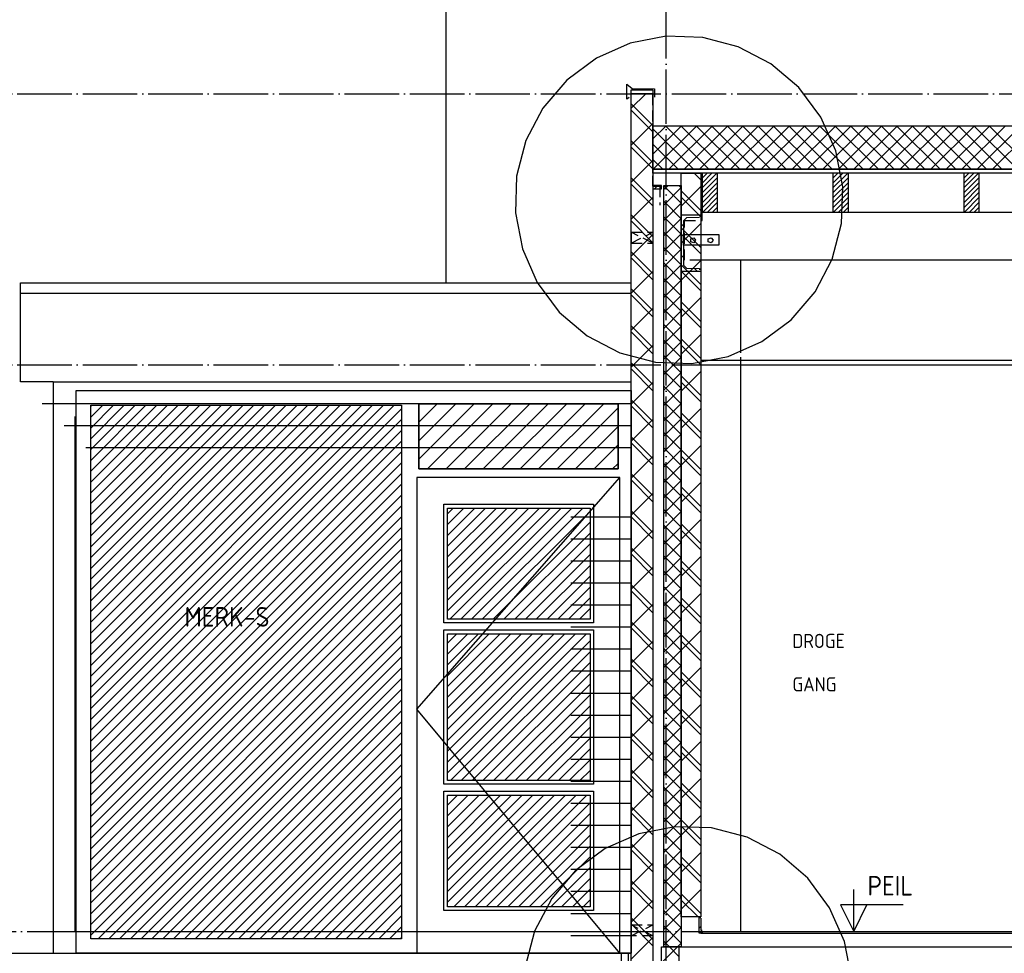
# Model space of a CAD drawing. Extents: x -37450 to 20409, y -12428 to 23550.
# Tile 17 of 55: x -32671 to -28157, y 10796 to 15079. Entities that reach past the tile are written whole.
import ezdxf

# ---------------------------------------------------------------- set-up
doc = ezdxf.new("R2010")
doc.units = 0
doc.header["$MEASUREMENT"] = 0
for name, pattern in [('DASHDOT', [300, 250, -25, 0, -25]), ('DASHED', [75, 50, -25]), ('DOT', [50, 0, -50])]:
    doc.linetypes.add(name, pattern=pattern)
for name, color, linetype in [('LAYER01', 7, 'CONTINUOUS'), ('LAYER05', 7, 'CONTINUOUS'), ('LAYER107', 2, 'DOT'), ('LAYER11', 3, 'CONTINUOUS'), ('LAYER21', 5, 'CONTINUOUS'), ('LAYER28', 1, 'CONTINUOUS'), ('LAYER30', 1, 'CONTINUOUS'), ('LAYER43', 4, 'CONTINUOUS'), ('LAYER49', 2, 'CONTINUOUS')]:
    doc.layers.add(name, color=color, linetype=linetype)
doc.styles.get("Standard").update_dxf_attribs({"font": 'isocp.shx'})

msp = doc.modelspace()

# ---------------------------------------------------------------- linework, layer by layer
at = {"layer": 'LAYER01', "color": 1, "linetype": 'DASHDOT'}
for p, q in [((-29707.81555, 8298.50005), (-29707.81555, 21985.49955)), ((-34182.81555, 14739.4989), (20409.1873, 14739.4989)), ((-34182.81555, 13496.49965), (-19072.2534, 13496.49965)), ((-33537.8174, 10896.49965), (20409.1873, 10896.49965))]:
    msp.add_line(p, q, dxfattribs=at)
at = {"layer": 'LAYER01', "color": 1, "linetype": 'Continuous'}
for p, q in [((-30717.81615, 19896.49965), (-30717.81615, 13872.50215)), ((-29886.94155, 14714.50045), (-29886.94155, 14782.4997)), ((-29886.94155, 14782.4997), (-29862.93945, 14763.4979)), ((-29862.93945, 14763.4979), (-29760.44005, 14761.499)), ((-29876.9409, 14722.50215), (-29886.94155, 14714.50045)), ((-29867.81615, 14757.5012), (-29767.81615, 14757.5012)), ((-29867.81615, 14739.4989), (-29867.81615, 14757.5012)), ((-29767.81615, 14739.4989), (-29867.81615, 14739.4989)), ((-29767.81615, 14757.5012), (-29767.81615, 14739.4989)), ((-29760.44005, 14761.499), (-29760.44005, 14723.5016)), ((-29767.81615, 14392.4988), (-29767.81615, 14592.5003)), ((-29767.81615, 14592.5003), (-19612.37795, 14592.5003)), ((-29767.81615, 14392.87565), (-19612.2528, 14392.87565)), ((-29767.81615, 14374.87335), (-29767.81615, 14392.87565)), ((-19612.37795, 14392.4988), (-29767.81615, 14392.4988)), ((-19612.2528, 14374.87335), (-29767.81615, 14374.87335)), ((-29471.25245, 14374.87335), (-29542.25465, 14374.87335)), ((-29542.25465, 14374.87335), (-29542.25465, 14196.50115)), ((-29471.25245, 14196.50115), (-29471.25245, 14374.87335)), ((-28871.25245, 14374.87335), (-28942.25465, 14374.87335)), ((-28942.25465, 14374.87335), (-28942.25465, 14196.50115)), ((-28871.25245, 14196.50115), (-28871.25245, 14374.87335)), ((-28271.25245, 14374.87335), (-28342.25465, 14374.87335)), ((-28342.25465, 14374.87335), (-28342.25465, 14196.50115)), ((-28271.25245, 14196.50115), (-28271.25245, 14374.87335)), ((-29542.25465, 14158.49915), (-29542.25465, 14196.50115)), ((-29542.25465, 14158.49915), (-29542.25465, 14196.50115)), ((-29542.25465, 14196.50115), (-19617.2531, 14196.50115)), ((-29542.25465, 14196.50115), (-29471.25245, 14196.50115)), ((-28942.25465, 14196.50115), (-28871.25245, 14196.50115)), ((-28342.25465, 14196.50115), (-28271.25245, 14196.50115)), ((-29547.81495, 14158.49915), (-29542.25465, 14158.49915)), ((-29547.81495, 14158.49915), (-29542.25465, 14158.49915)), ((-29627.81675, 14093.8736), (-29466.25365, 14093.8736)), ((-29627.81675, 14043.87665), (-29627.81675, 14093.8736)), ((-29466.25365, 14093.8736), (-29466.25365, 14043.87665)), ((-29466.25365, 14043.87665), (-29627.81675, 14043.87665)), ((-29593.96055, 14073.9273), (-29580.54505, 14078.28675)), ((-29593.96055, 14059.82515), (-29593.96055, 14073.9273)), ((-29580.54505, 14055.4657), (-29593.96055, 14059.82515)), ((-29580.54505, 14078.28675), (-29572.2534, 14066.8762)), ((-29572.2534, 14066.8762), (-29580.54505, 14055.4657)), ((-29513.9618, 14073.9273), (-29500.54625, 14078.28675)), ((-29513.9618, 14059.82515), (-29513.9618, 14073.9273)), ((-29500.54625, 14055.4657), (-29513.9618, 14059.82515)), ((-29500.54625, 14078.28675), (-29492.25465, 14066.8762)), ((-29492.25465, 14066.8762), (-29500.54625, 14055.4657)), ((-19586.25335, 13975.5005), (-29547.81495, 13975.5005)), ((-29364.8163, 13550.5005), (-29364.8163, 13973.8724)), ((-29547.81495, 13516.50085), (-28121.817, 13516.50085)), ((-29364.8163, 10896.49965), (-29364.8163, 13530.5008)), ((-29547.81495, 13496.49965), (-28121.817, 13496.49965)), ((-29547.81495, 10896.49965), (-28121.817, 10896.49965)), ((-29547.81495, 10888.5002), (-28121.817, 10888.5002)), ((-29728.25315, 10626.49995), (-29728.25315, 10826.5007)), ((-29728.25315, 10826.5007), (-29648.2544, 10826.5007)), ((-29648.2544, 10826.5007), (-29648.2544, 10626.49995))]:
    msp.add_line(p, q, dxfattribs=at)
at = {"layer": 'LAYER01', "color": 3, "linetype": 'DASHED'}
for p, q in [((-29769.81505, 14737.5), (-29769.81505, 14315.46935)), ((-29769.81505, 14315.46935), (-29735.37905, 14315.46935)), ((-29735.37905, 14315.46935), (-29735.37905, 14228.5324))]:
    msp.add_line(p, q, dxfattribs=at)
at = {"layer": 'LAYER01', "color": 5, "linetype": 'Continuous'}
for p, q in [((-29767.81615, 14461.42885), (-29636.74315, 14592.5003)), ((-29767.81615, 14532.1396), (-29707.45545, 14592.5003)), ((-29766.03395, 14392.4988), (-29566.03395, 14592.5003)), ((-29510.8612, 14392.4988), (-29710.8612, 14592.5003)), ((-29695.3247, 14392.4988), (-29495.32165, 14592.5003)), ((-29440.14895, 14392.4988), (-29640.152, 14592.5003)), ((-29624.61245, 14392.4988), (-29424.61245, 14592.5003)), ((-29369.4397, 14392.4988), (-29569.4397, 14592.5003)), ((-29553.9032, 14392.4988), (-29353.90015, 14592.5003)), ((-29298.7274, 14392.4988), (-29498.73045, 14592.5003)), ((-29483.1909, 14392.4988), (-29283.1909, 14592.5003)), ((-29228.0182, 14392.4988), (-29428.0182, 14592.5003)), ((-29412.4817, 14392.4988), (-29212.47865, 14592.5003)), ((-29157.3059, 14392.4988), (-29357.30895, 14592.5003)), ((-29341.7694, 14392.4988), (-29141.7694, 14592.5003)), ((-29086.5967, 14392.4988), (-29286.5967, 14592.5003)), ((-29271.0602, 14392.4988), (-29071.05715, 14592.5003)), ((-29015.8844, 14392.4988), (-29215.88745, 14592.5003)), ((-29200.3479, 14392.4988), (-29000.3479, 14592.5003)), ((-28945.17515, 14392.4988), (-29145.17515, 14592.5003)), ((-29129.63865, 14392.4988), (-28929.63865, 14592.5003)), ((-28874.4629, 14392.4988), (-29074.46595, 14592.5003)), ((-29058.92945, 14392.4988), (-28858.9264, 14592.5003)), ((-28803.75365, 14392.4988), (-29003.75365, 14592.5003)), ((-28988.21715, 14392.4988), (-28788.21715, 14592.5003)), ((-28733.0414, 14392.4988), (-28933.04445, 14592.5003)), ((-28917.50795, 14392.4988), (-28717.5049, 14592.5003)), ((-28662.33215, 14392.4988), (-28862.33215, 14592.5003)), ((-28846.79565, 14392.4988), (-28646.79565, 14592.5003)), ((-28591.61985, 14392.4988), (-28791.6229, 14592.5003)), ((-28776.08645, 14392.4988), (-28576.08335, 14592.5003)), ((-28520.91065, 14392.4988), (-28720.91065, 14592.5003)), ((-28705.37415, 14392.4988), (-28505.37415, 14592.5003)), ((-28450.2014, 14392.4988), (-28650.2014, 14592.5003)), ((-28634.6649, 14392.4988), (-28434.66185, 14592.5003)), ((-28379.48915, 14392.4988), (-28579.4922, 14592.5003)), ((-28563.95265, 14392.4988), (-28363.95265, 14592.5003)), ((-28308.7799, 14392.4988), (-28508.7799, 14592.5003)), ((-28493.2434, 14392.4988), (-28293.24035, 14592.5003)), ((-28238.06765, 14392.4988), (-28438.0707, 14592.5003)), ((-28422.53115, 14392.4988), (-28222.53115, 14592.5003)), ((-28167.3584, 14392.4988), (-28367.3584, 14592.5003)), ((-28351.8219, 14392.4988), (-28151.81885, 14592.5003)), ((-28096.6461, 14392.4988), (-28296.64915, 14592.5003)), ((-28281.1096, 14392.4988), (-28081.1096, 14592.5003)), ((-28025.9369, 14392.4988), (-28225.9369, 14592.5003)), ((-28210.4004, 14392.4988), (-28010.39735, 14592.5003)), ((-29581.57045, 14392.4988), (-29767.8131, 14578.743)), ((-29652.2827, 14392.4988), (-29767.8131, 14508.03225)), ((-29722.99195, 14392.4988), (-29767.8131, 14437.32145)), ((-29547.81495, 14344.5999), (-29578.0884, 14374.87335)), ((-29547.818, 14372.8897), (-29549.8047, 14374.87335)), ((-29519.62585, 14374.87335), (-29542.25465, 14352.24455)), ((-29497.0001, 14374.87335), (-29542.25465, 14329.6158)), ((-29474.37135, 14374.87335), (-29542.25465, 14306.987)), ((-28919.62585, 14374.87335), (-28942.25465, 14352.24455)), ((-28896.99705, 14374.87335), (-28942.25465, 14329.6158)), ((-28874.3683, 14374.87335), (-28942.25465, 14306.987)), ((-28319.62585, 14374.87335), (-28342.25465, 14352.24455)), ((-28296.99705, 14374.87335), (-28342.2516, 14329.62035)), ((-28274.37135, 14374.87335), (-28342.2516, 14306.9931)), ((-29637.8174, 14223.732), (-29547.818, 14313.7314)), ((-29471.25245, 14355.3665), (-29542.25465, 14284.3643)), ((-29471.25245, 14332.73925), (-29542.25465, 14261.73555)), ((-28871.25245, 14355.36195), (-28942.2516, 14284.3643)), ((-28871.25245, 14332.73315), (-28942.2516, 14261.73555)), ((-28271.25245, 14355.3665), (-28342.25465, 14284.3643)), ((-28271.25245, 14332.73925), (-28342.25465, 14261.73555)), ((-29547.81495, 14203.18145), (-29637.8174, 14293.18235)), ((-29471.25245, 14310.11045), (-29542.25465, 14239.10675)), ((-29471.25245, 14287.4817), (-29542.25465, 14216.48255)), ((-28871.25245, 14287.4817), (-28942.25465, 14216.48255)), ((-28871.25245, 14310.11045), (-28942.2516, 14239.10675)), ((-28271.25245, 14310.11045), (-28342.2516, 14239.11135)), ((-28271.2555, 14287.4817), (-28342.2516, 14216.48255)), ((-29547.818, 14174.89775), (-29637.81435, 14264.89715)), ((-29471.25245, 14264.8529), (-29539.6057, 14196.50115)), ((-29471.25245, 14242.2287), (-29516.97695, 14196.50115)), ((-28871.25245, 14264.8529), (-28939.6057, 14196.50115)), ((-28871.25245, 14242.2287), (-28916.97695, 14196.50115)), ((-28271.2555, 14264.8529), (-28339.6057, 14196.50115)), ((-28271.2555, 14242.2287), (-28316.98, 14196.50115)), ((-29471.2555, 14219.5999), (-29494.3512, 14196.50115)), ((-29471.2555, 14196.97265), (-29471.7224, 14196.50115)), ((-28871.25245, 14219.5999), (-28894.34815, 14196.50115)), ((-28871.25245, 14196.97265), (-28871.7224, 14196.50115)), ((-28271.2555, 14219.5999), (-28294.3512, 14196.50115)), ((-28271.2555, 14196.97265), (-28271.7224, 14196.50115)), ((-29637.8174, 14054.02525), (-29547.81495, 14144.03075)), ((-29547.818, 14033.47475), (-29637.81435, 14123.4741)), ((-29547.81495, 14005.19105), (-29637.81435, 14095.19045)), ((-29637.8174, 13884.31855), (-29547.818, 13974.3225)), ((-29547.81495, 13863.768), (-29637.8174, 13953.7674)), ((-29547.818, 13835.4843), (-29637.81435, 13925.4837)), ((-32667.81615, 13418.49975), (-32667.81615, 13872.50215)), ((-32667.81615, 13872.50215), (-29867.81615, 13872.50215)), ((-29867.81615, 13822.4991), (-32667.81615, 13822.4991)), ((-29637.8174, 13714.6164), (-29547.81495, 13804.6158)), ((-29547.818, 13694.06585), (-29637.81435, 13784.06065)), ((-29547.81495, 13665.78215), (-29637.81435, 13755.777)), ((-29637.8174, 13544.90965), (-29547.818, 13634.90905)), ((-29547.81495, 13524.35915), (-29637.8174, 13614.3585)), ((-29547.818, 13496.07545), (-29637.81435, 13586.07485)), ((-29637.8174, 13375.20295), (-29547.81495, 13465.2069)), ((-32517.81615, 13418.49975), (-32667.81615, 13418.49975)), ((-32517.81615, 13418.49975), (-32517.81615, 10796.49885)), ((-32517.81615, 13418.49975), (-29867.81615, 13418.49975)), ((-29547.818, 13354.6524), (-29637.81435, 13444.6518)), ((-29547.81495, 13326.3672), (-29637.81435, 13416.3681)), ((-29637.8174, 13205.4962), (-29547.818, 13295.5002)), ((-29547.81495, 13184.9457), (-29637.8174, 13274.94505)), ((-32417.81615, 13259.50165), (-32417.81615, 10896.49965)), ((-29547.818, 13156.66045), (-29637.81435, 13246.65985)), ((-29637.8174, 13035.79405), (-29547.81495, 13125.79345)), ((-29547.818, 13015.24355), (-29637.81435, 13105.2429)), ((-29547.81495, 12986.9583), (-29637.81435, 13076.9531)), ((-29547.81495, 12845.5368), (-29637.8174, 12935.5362)), ((-29637.81435, 12866.08735), (-29547.81495, 12956.0913)), ((-29547.818, 12817.2516), (-29637.81435, 12907.251)), ((-29637.8174, 12696.37985), (-29547.81495, 12786.3846)), ((-29547.818, 12675.8293), (-29637.81435, 12765.82945)), ((-29547.81495, 12647.54485), (-29637.81435, 12737.54425)), ((-29547.81495, 12506.1226), (-29637.8174, 12596.122)), ((-29637.81435, 12526.6777), (-29547.81495, 12616.6771)), ((-29547.81495, 12477.83815), (-29637.81435, 12567.8375)), ((-29637.8174, 12356.971), (-29547.81495, 12446.97035)), ((-29547.81495, 12336.41585), (-29637.81435, 12426.41985)), ((-29547.81495, 12308.136), (-29637.8174, 12398.1354)), ((-29547.81495, 12166.7137), (-29637.8174, 12256.7131)), ((-29637.81435, 12187.2635), (-29547.81495, 12277.2682)), ((-29547.81495, 12138.42925), (-29637.81435, 12228.42865)), ((-29637.8174, 12017.55675), (-29547.81495, 12107.5615)), ((-29547.81495, 11968.72175), (-29637.8174, 12058.7219)), ((-29547.81495, 11997.00625), (-29637.81435, 12087.0064)), ((-29637.81435, 11847.8546), (-29547.81495, 11937.85475)), ((-29547.81495, 11827.2995), (-29637.8174, 11917.30425)), ((-29547.81495, 11799.01505), (-29637.81435, 11889.01445)), ((-29637.8174, 11678.1479), (-29547.81495, 11768.1473)), ((-29547.81495, 11657.59275), (-29637.81435, 11747.5975)), ((-29547.81495, 11629.3129), (-29637.8174, 11719.31305)), ((-29547.81495, 11487.8906), (-29637.8174, 11577.89)), ((-29637.81435, 11508.44115), (-29547.81495, 11598.4459)), ((-29547.81495, 11459.60615), (-29637.81435, 11549.60555)), ((-29637.8174, 11338.739), (-29547.81495, 11428.7384)), ((-29547.81495, 11289.89945), (-29637.8174, 11379.89885)), ((-29547.81495, 11318.1839), (-29637.81435, 11408.1833)), ((-29637.81435, 11169.0323), (-29547.81495, 11259.0317)), ((-29547.81495, 11148.4764), (-29637.8174, 11238.48115)), ((-29547.81495, 11120.19195), (-29637.81435, 11210.1967)), ((-29637.8174, 10999.3248), (-29547.81495, 11089.32495)), ((-29547.81495, 10978.7697), (-29637.81435, 11068.7744)), ((-28847.2534, 10896.49965), (-28847.2534, 11088.9984)), ((-29560.8246, 10963.49945), (-29637.8174, 11040.48995)), ((-28621.0022, 11018.9995), (-28907.25405, 11018.9995)), ((-28907.25405, 11018.9995), (-28847.2534, 10896.49965)), ((-28847.2534, 10896.49965), (-28787.2528, 11018.9995)), ((-32517.81615, 10896.49965), (-29867.81615, 10896.49965)), ((-29728.25625, 10824.0341), (-29725.78735, 10826.5007)), ((-29728.25315, 10753.3249), (-29655.0781, 10826.5007)), ((-29648.2544, 10782.2258), (-29692.52625, 10826.4984))]:
    msp.add_line(p, q, dxfattribs=at)
at = {"layer": 'LAYER01', "color": 3, "linetype": 'Continuous'}
for p, q in [((-29637.81435, 10963.49945), (-29637.81435, 14374.87335)), ((-29637.81435, 14374.87335), (-29547.81495, 14374.87335)), ((-29547.81495, 14374.87335), (-29547.81495, 10963.49945)), ((-29547.81495, 10963.49945), (-29637.81435, 10963.49945)), ((-29647.81495, 10626.49995), (-29647.81495, 10826.5007)), ((-29647.81495, 10826.5007), (-29419.81505, 10826.5007)), ((-29419.81505, 10826.5007), (-19697.81495, 10826.5007))]:
    msp.add_line(p, q, dxfattribs=at)
at = {"layer": 'LAYER01', "color": 2, "linetype": 'DASHED'}
for p, q in [((-29622.81495, 13975.5005), (-29622.81495, 14158.49915)), ((-29622.81495, 14158.49915), (-29547.81495, 14158.49915)), ((-29547.81495, 13975.5005), (-29622.81495, 13975.5005))]:
    msp.add_line(p, q, dxfattribs=at)
at = {"layer": 'LAYER01', "color": 1, "linetype": 'DASHED'}
for p, q in [((-29867.81615, 14104.2511), (-29767.81615, 14104.2511)), ((-29767.81615, 14054.24805), (-29867.81615, 14104.2511)), ((-29867.81615, 14104.2511), (-29867.81615, 14054.24805)), ((-29867.81615, 14054.24805), (-29767.81615, 14104.2511)), ((-29767.81615, 14104.2511), (-29767.81615, 14054.24805)), ((-29867.81615, 14054.24805), (-29767.81615, 14054.24805)), ((-29867.81615, 10876.5007), (-29867.81615, 10926.5007)), ((-29867.81615, 10926.5007), (-29767.81615, 10926.5007)), ((-29767.81615, 10876.5007), (-29867.81615, 10926.5007)), ((-29867.81615, 10926.5007), (-29867.81615, 10876.5007)), ((-29867.81615, 10876.5007), (-29767.81615, 10926.5007)), ((-29767.81615, 10926.5007), (-29767.81615, 10876.5007)), ((-29767.81615, 10876.5007), (-29867.81615, 10876.5007))]:
    msp.add_line(p, q, dxfattribs=at)
at = {"layer": 'LAYER01', "color": 6, "linetype": 'Continuous'}
for p, q in [((-29867.81615, 13317.43165), (-32567.90465, 13317.43165)), ((-29867.81615, 13216.3666), (-32467.99315, 13216.3666)), ((-29867.81615, 13115.30305), (-32368.08165, 13115.30305)), ((-29867.81615, 12797.4289), (-30144.9402, 12797.4289)), ((-29867.81615, 12696.3646), (-30144.9402, 12696.3646)), ((-29867.81615, 12595.30105), (-30144.9402, 12595.30105)), ((-29867.81615, 12494.2314), (-30144.9402, 12494.2314)), ((-29867.81615, 12393.1679), (-30144.9402, 12393.1679)), ((-29867.81615, 12292.09825), (-30144.9402, 12292.09825)), ((-29867.81615, 12191.0347), (-30144.9402, 12191.0347)), ((-29867.81615, 12089.96505), (-30144.9402, 12089.96505)), ((-29867.81615, 11988.9015), (-30144.9402, 11988.9015)), ((-29867.81615, 11887.8319), (-30144.9402, 11887.8319)), ((-29867.81615, 11786.76835), (-30144.9402, 11786.76835)), ((-29867.81615, 11685.70405), (-30144.9402, 11685.70405)), ((-29867.81615, 11584.63515), (-30144.9402, 11584.63515)), ((-29867.81615, 11483.57085), (-30144.9402, 11483.57085)), ((-29867.81615, 11382.502), (-30144.9402, 11382.502)), ((-29867.81615, 11281.4377), (-30144.9402, 11281.4377)), ((-29867.81615, 11180.3688), (-30144.9402, 11180.3688)), ((-29867.81615, 11079.3045), (-30144.9402, 11079.3045)), ((-29867.81615, 10978.2402), (-30144.9402, 10978.2402)), ((-29867.81615, 10877.17135), (-30144.9402, 10877.17135))]:
    msp.add_line(p, q, dxfattribs=at)
at = {"layer": 'LAYER05', "color": 1, "linetype": 'Continuous'}
for p, q in [((-29706.9519, 15003.10975), (-29872.6593, 14971.09375)), ((-29539.447, 14997.583), (-29706.9519, 15003.10975)), ((-29376.2146, 14954.71495), (-29539.447, 14997.583)), ((-29872.6593, 14971.09375), (-30027.07215, 14902.97545)), ((-29226.6266, 14876.5625), (-29376.2146, 14954.71495)), ((-30027.07215, 14902.97545), (-30162.4298, 14802.1744)), ((-29098.2086, 14767.05625), (-29226.6266, 14876.5625)), ((-30162.4298, 14802.1744), (-30271.9391, 14673.7503)), ((-28997.406, 14631.69555), (-29098.2086, 14767.05625)), ((-30271.9391, 14673.7503), (-30350.0885, 14524.1684)), ((-28929.28465, 14477.2827), (-28997.406, 14631.69555)), ((-30350.0885, 14524.1684), (-30392.9596, 14360.93445)), ((-28897.3175, 14312.1582), (-28929.28465, 14477.2827)), ((-30392.9596, 14360.93445), (-30398.48635, 14193.42955)), ((-28902.79845, 14144.0689), (-28897.27175, 14311.5753)), ((-28897.3175, 14312.1582), (-28897.3175, 14312.1582)), ((-30398.48635, 14193.42955), (-30366.47035, 14027.72065)), ((-28945.6665, 13980.83495), (-28902.79845, 14144.0689)), ((-30366.47035, 14027.72065), (-30298.35205, 13873.3078)), ((-29023.81895, 13831.25305), (-28945.6665, 13980.83495)), ((-30298.35205, 13873.3078), (-30197.54945, 13737.9471)), ((-29133.3252, 13702.829), (-29023.81895, 13831.25305)), ((-30197.54945, 13737.9471), (-30069.1284, 13628.4424)), ((-29268.6859, 13602.0279), (-29133.3252, 13702.829)), ((-30069.1284, 13628.4424), (-29919.54345, 13550.2884)), ((-29423.09875, 13533.9096), (-29268.6859, 13602.0279)), ((-29919.54345, 13550.2884), (-29756.308, 13507.4219)), ((-29756.308, 13507.4219), (-29588.8031, 13501.8936)), ((-29588.8031, 13501.8936), (-29423.09875, 13533.9096)), ((-29666.9525, 11377.108), (-29832.6599, 11345.09275)), ((-29499.44765, 11371.5805), (-29666.9525, 11377.108)), ((-29832.6599, 11345.09275), (-29987.07275, 11276.9745)), ((-29336.21215, 11328.714), (-29499.44765, 11371.5805)), ((-29186.6272, 11250.56), (-29336.21215, 11328.714)), ((-29987.07275, 11276.9745), (-30122.4304, 11176.17265)), ((-29058.2062, 11141.05455), (-29186.6272, 11250.56)), ((-30122.4304, 11176.17265), (-30231.9397, 11047.74935)), ((-28957.4066, 11005.6938), (-29058.2062, 11141.05455)), ((-30231.9397, 11047.74935), (-30310.0891, 10898.16435)), ((-28889.2853, 10851.28175), (-28957.4066, 11005.6938)), ((-30310.0891, 10898.16435), (-30352.9602, 10734.92965)), ((-28857.31505, 10686.15725), (-28889.2853, 10851.28175))]:
    msp.add_line(p, q, dxfattribs=at)
at = {"layer": 'LAYER11', "color": 1, "linetype": 'Continuous'}
msp.add_line((-33158.31605, 10796.43705), (-29867.81615, 10796.49885), dxfattribs=at)
at = {"layer": 'LAYER11', "color": 5, "linetype": 'Continuous'}
for p, q in [((-29912.27415, 10596.50115), (-29912.27415, 10796.49885)), ((-29912.27415, 10696.49885), (-29912.27415, 10796.49885)), ((-29879.77295, 10696.49885), (-29879.77295, 10796.49885))]:
    msp.add_line(p, q, dxfattribs=at)
at = {"layer": 'LAYER21', "color": 5, "linetype": 'Continuous'}
for p, q in [((-29867.81615, 14672.5525), (-29800.86975, 14739.4989)), ((-29767.81615, 14734.30785), (-29773.0072, 14739.4989)), ((-29767.81615, 14592.88485), (-29867.81615, 14692.88635)), ((-29767.8131, 14564.60115), (-29867.81615, 14664.60115)), ((-29867.81615, 14502.85185), (-29767.81615, 14602.85185)), ((-29767.81615, 14423.1781), (-29867.81615, 14523.1781)), ((-29767.81615, 14394.8944), (-29867.81615, 14494.8944)), ((-29867.81615, 14333.1436), (-29767.81615, 14433.14515)), ((-29767.81615, 14253.47135), (-29867.81615, 14353.4775)), ((-29767.8131, 14225.1877), (-29867.81615, 14325.1877)), ((-29717.81615, 14299.2981), (-29698.645, 14318.4677)), ((-29637.81435, 14236.61345), (-29717.8131, 14316.61225)), ((-29637.81435, 14307.3242), (-29648.9624, 14318.4677)), ((-29717.81615, 14228.58735), (-29637.81435, 14308.5861)), ((-29867.81615, 14163.4369), (-29767.81615, 14263.4369)), ((-29717.81615, 14157.87505), (-29637.81435, 14237.87535)), ((-29637.81435, 14165.9012), (-29717.8131, 14245.9015)), ((-29767.81615, 14083.76925), (-29867.81615, 14183.76925)), ((-29767.81615, 14055.48555), (-29867.81615, 14155.48555)), ((-29717.81615, 14087.1643), (-29637.81435, 14167.1631)), ((-29637.81435, 14095.19045), (-29717.8131, 14175.1892)), ((-29867.81615, 13993.73015), (-29767.81615, 14093.73015)), ((-29637.81435, 14024.4797), (-29717.81615, 14104.47845)), ((-29717.81615, 14016.45355), (-29637.81435, 14096.45235)), ((-29767.81615, 13914.0625), (-29867.81615, 14014.0625)), ((-29637.8174, 13953.7674), (-29717.81615, 14033.7677)), ((-29717.81615, 13945.74125), (-29637.81435, 14025.74615)), ((-29767.8131, 13885.7788), (-29867.81615, 13985.7788)), ((-29637.8174, 13883.05665), (-29717.81615, 13963.0554)), ((-29717.81615, 13875.0305), (-29637.81435, 13955.0354)), ((-29867.81615, 13824.028), (-29767.81615, 13924.028)), ((-29637.8174, 13812.35045), (-29717.81615, 13892.34925)), ((-29717.81615, 13804.31975), (-29637.81435, 13884.3231)), ((-29767.81615, 13744.35575), (-29867.81615, 13844.36035)), ((-29767.81615, 13716.07055), (-29867.81615, 13816.0721)), ((-29637.8174, 13741.6397), (-29717.81615, 13821.6385)), ((-29717.8131, 13733.6136), (-29637.81435, 13813.61235)), ((-29867.81615, 13654.3213), (-29767.81615, 13754.3213)), ((-29637.8174, 13670.92745), (-29717.81615, 13750.92775)), ((-29717.8131, 13662.9013), (-29637.81435, 13742.9016)), ((-29637.8174, 13600.21665), (-29717.81615, 13680.21545)), ((-29767.81615, 13574.64905), (-29867.81615, 13674.65365)), ((-29767.8131, 13546.36385), (-29867.81615, 13646.36995)), ((-29717.8131, 13592.19055), (-29637.81435, 13672.18935)), ((-29637.81435, 13529.5059), (-29717.81615, 13609.5047)), ((-29717.8131, 13521.4798), (-29637.81435, 13601.4786)), ((-29867.81615, 13484.61455), (-29767.81615, 13584.61455)), ((-29767.81615, 13404.9469), (-29867.81615, 13504.9469)), ((-29637.81435, 13458.79365), (-29717.81615, 13538.79395)), ((-29717.8131, 13450.7675), (-29637.81435, 13530.7678)), ((-29767.81615, 13376.6617), (-29867.81615, 13476.6632)), ((-29637.81435, 13388.0829), (-29717.81615, 13468.08165)), ((-29717.81615, 13380.05675), (-29637.81435, 13460.05555)), ((-29867.81615, 13314.90785), (-29767.81615, 13414.90785)), ((-29717.81615, 13309.346), (-29637.81435, 13389.34935)), ((-29637.81435, 13317.37215), (-29717.8131, 13397.3709)), ((-29767.81615, 13235.24015), (-29867.81615, 13335.24015)), ((-29717.81615, 13238.63985), (-29637.81435, 13318.6386)), ((-29637.81435, 13246.65985), (-29717.8131, 13326.66015)), ((-29767.8131, 13206.95495), (-29867.81615, 13306.95495)), ((-29867.81615, 13145.2057), (-29767.81615, 13245.2057)), ((-29717.81615, 13167.92755), (-29637.81435, 13247.92785)), ((-29637.81435, 13175.9491), (-29717.8131, 13255.9479)), ((-29637.81435, 13105.2429), (-29717.8131, 13185.2371)), ((-29767.81615, 13065.53345), (-29867.81615, 13165.538)), ((-29717.81615, 13097.2168), (-29637.81435, 13177.2156)), ((-29767.81615, 13037.24825), (-29867.81615, 13137.24825)), ((-29717.81615, 13026.50605), (-29637.81435, 13106.5048)), ((-29637.81435, 13034.53215), (-29717.8131, 13114.53095)), ((-29867.81615, 12975.49895), (-29767.81615, 13075.49895)), ((-29637.81435, 12963.8199), (-29717.81615, 13043.8202)), ((-29717.81615, 12955.79375), (-29637.81435, 13035.79405)), ((-29767.81615, 12895.8313), (-29867.81615, 12995.8313)), ((-29767.8131, 12867.5415), (-29867.81615, 12967.5461)), ((-29637.81435, 12893.10915), (-29717.81615, 12973.1079)), ((-29717.81615, 12885.083), (-29637.81435, 12965.0818)), ((-29867.81615, 12805.79225), (-29767.81615, 12905.79225)), ((-29637.81435, 12822.3984), (-29717.81615, 12902.39715)), ((-29717.81615, 12814.37225), (-29637.81435, 12894.37105)), ((-29767.81615, 12726.1238), (-29867.81615, 12826.12455)), ((-29637.81435, 12751.68685), (-29717.81615, 12831.6864)), ((-29717.81615, 12743.66075), (-29637.81435, 12823.66485)), ((-29767.81615, 12697.83935), (-29867.81615, 12797.83935)), ((-29867.81615, 12636.0893), (-29767.8131, 12736.0901)), ((-29637.81435, 12680.97535), (-29717.81615, 12760.9749)), ((-29717.81615, 12672.9492), (-29637.81435, 12752.95335)), ((-29637.81435, 12610.2646), (-29717.81615, 12690.26335)), ((-29767.8131, 12556.4171), (-29867.81615, 12656.4171)), ((-29717.81615, 12602.23845), (-29637.81435, 12682.2426)), ((-29767.81615, 12528.13265), (-29867.81615, 12628.13265)), ((-29637.81435, 12539.55305), (-29717.81615, 12619.5572)), ((-29717.81615, 12531.5323), (-29637.81435, 12611.53105)), ((-29867.81615, 12466.3826), (-29767.81615, 12566.3826)), ((-29637.81435, 12468.8423), (-29717.81615, 12548.84645)), ((-29717.81615, 12460.82075), (-29637.81435, 12540.8203)), ((-29767.81615, 12386.71495), (-29867.81615, 12486.71495)), ((-29637.8174, 12398.1354), (-29717.81615, 12478.1349)), ((-29717.81615, 12390.10925), (-29637.81435, 12470.1088)), ((-29767.81615, 12358.4259), (-29867.81615, 12458.4305)), ((-29867.81615, 12296.67585), (-29767.8131, 12396.67585)), ((-29637.8174, 12327.4246), (-29717.81615, 12407.4234)), ((-29717.81615, 12319.3985), (-29637.81435, 12399.3973)), ((-29637.8174, 12256.7131), (-29717.81615, 12336.71265)), ((-29717.81615, 12248.687), (-29637.81435, 12328.6865)), ((-29767.8131, 12217.0082), (-29867.81615, 12317.0082)), ((-29767.81615, 12188.72375), (-29867.81615, 12288.72375)), ((-29637.8174, 12186.00235), (-29717.81615, 12266.00115)), ((-29717.81615, 12177.97545), (-29637.81435, 12257.975)), ((-29867.81615, 12126.9684), (-29767.81615, 12226.96915)), ((-29637.8174, 12115.29085), (-29717.81615, 12195.2896)), ((-29767.81615, 12047.3007), (-29867.81615, 12147.3015)), ((-29717.8131, 12107.2647), (-29637.81435, 12187.2635)), ((-29767.81615, 12019.01625), (-29867.81615, 12119.01705)), ((-29637.8174, 12044.5793), (-29717.81615, 12124.57885)), ((-29717.8131, 12036.55855), (-29637.81435, 12116.55275)), ((-29867.81615, 11957.267), (-29767.8131, 12057.267)), ((-29637.81435, 11973.86855), (-29717.81615, 12053.86735)), ((-29717.8131, 11965.847), (-29637.81435, 12045.84655)), ((-29767.8131, 11877.594), (-29867.81615, 11977.594)), ((-29637.81435, 11903.1616), (-29717.81615, 11983.1566)), ((-29717.8131, 11895.1355), (-29637.81435, 11975.13505)), ((-29767.81615, 11849.30955), (-29867.81615, 11949.30955)), ((-29867.81615, 11787.5595), (-29767.81615, 11887.56025)), ((-29637.81435, 11832.45085), (-29717.81615, 11912.44965)), ((-29717.81615, 11824.42475), (-29637.81435, 11904.4235)), ((-29637.81435, 11761.73935), (-29717.81615, 11841.7389)), ((-29717.81615, 11753.71325), (-29637.81435, 11833.71275)), ((-29767.81615, 11707.89185), (-29867.81615, 11807.8926)), ((-29767.81615, 11679.6028), (-29867.81615, 11779.60815)), ((-29637.81435, 11691.0286), (-29717.81615, 11771.02735)), ((-29717.81615, 11683.00245), (-29637.81435, 11763.00125)), ((-29867.81615, 11617.8528), (-29767.81615, 11717.8528)), ((-29637.81435, 11620.3171), (-29717.81615, 11700.3166)), ((-29717.81615, 11612.29095), (-29637.81435, 11692.2905)), ((-29767.8131, 11538.1851), (-29867.81615, 11638.1851)), ((-29767.81615, 11509.90065), (-29867.81615, 11609.90065)), ((-29637.81435, 11549.60555), (-29717.81615, 11629.6051)), ((-29717.81615, 11541.57945), (-29637.8174, 11621.579)), ((-29637.81435, 11478.8948), (-29717.81615, 11558.8936)), ((-29867.81615, 11448.14605), (-29767.81615, 11548.14605)), ((-29717.81615, 11470.8687), (-29637.8174, 11550.86745)), ((-29767.81615, 11368.4784), (-29867.81615, 11468.4784)), ((-29637.81435, 11408.1833), (-29717.81615, 11488.18285)), ((-29717.81615, 11400.15715), (-29637.8174, 11480.1567)), ((-29767.81615, 11340.19395), (-29867.81615, 11440.19395)), ((-29867.81615, 11278.4439), (-29767.81615, 11378.4439)), ((-29637.81435, 11337.47255), (-29717.81615, 11417.47665)), ((-29717.81615, 11329.44565), (-29637.8174, 11409.4452)), ((-29637.81435, 11266.761), (-29717.81615, 11346.76515)), ((-29717.81615, 11258.73945), (-29637.8174, 11338.739)), ((-29767.8131, 11198.7709), (-29867.81615, 11298.77165)), ((-29767.81615, 11170.48645), (-29867.81615, 11270.4918)), ((-29637.81435, 11196.0495), (-29717.81615, 11276.0536)), ((-29717.81615, 11188.0287), (-29637.8174, 11268.0275)), ((-29867.81615, 11108.7372), (-29767.81615, 11208.7372)), ((-29637.81435, 11125.3433), (-29717.81615, 11205.34285)), ((-29717.81615, 11117.3172), (-29637.8174, 11197.31675)), ((-29767.81615, 11029.0695), (-29867.81615, 11129.0695)), ((-29637.81435, 11054.63255), (-29717.81615, 11134.63135)), ((-29717.81615, 11046.6057), (-29637.8174, 11126.6052)), ((-29767.8131, 11000.78505), (-29867.81615, 11100.78505)), ((-29637.81435, 10983.92105), (-29717.81615, 11063.91985)), ((-29867.81615, 10939.03275), (-29767.81615, 11039.03045)), ((-29717.81615, 10975.89495), (-29637.8174, 11055.8937)), ((-29637.81435, 10913.20955), (-29717.81615, 10993.2091)), ((-29717.81615, 10905.1834), (-29637.8174, 10985.18295)), ((-29767.8131, 10859.35975), (-29867.81615, 10959.3628)), ((-29767.81615, 10831.0776), (-29867.81615, 10931.07835)), ((-29637.81435, 10842.4988), (-29717.81615, 10922.49755)), ((-29717.81615, 10834.47265), (-29637.8174, 10914.47145)), ((-29867.81615, 10769.32525), (-29767.81615, 10869.326)), ((-29692.52625, 10826.4984), (-29717.81615, 10851.7891)), ((-29655.0781, 10826.5007), (-29637.8174, 10843.7607))]:
    msp.add_line(p, q, dxfattribs=at)
at = {"layer": 'LAYER21', "color": 3, "linetype": 'Continuous'}
for p, q in [((-29867.81615, 10626.49995), (-29867.81615, 14739.4989)), ((-29867.81615, 14739.4989), (-29767.81615, 14739.4989)), ((-29767.81615, 14739.4989), (-29767.81615, 10626.49995))]:
    msp.add_line(p, q, dxfattribs=at)
at = {"layer": 'LAYER21', "color": 1, "linetype": 'Continuous'}
for p, q in [((-29717.81615, 10826.5007), (-29717.81615, 14318.4677)), ((-29717.81615, 14318.4677), (-29637.81435, 14318.4677)), ((-29637.81435, 14318.4677), (-29637.81435, 10826.5007)), ((-29637.81435, 10826.5007), (-29717.81615, 10826.5007))]:
    msp.add_line(p, q, dxfattribs=at)
at = {"layer": 'LAYER28', "color": 3, "linetype": 'Continuous'}
for p, q in [((-29637.81435, 13924.469), (-29637.81435, 14184.4681)), ((-29637.81435, 14184.4681), (-29547.81495, 14184.4681)), ((-29547.81495, 14177.9709), (-29554.81565, 14177.9709)), ((-29547.81495, 14184.4681), (-29547.81495, 14177.9709)), ((-29614.0045, 14170.0638), (-29627.81675, 14156.0837)), ((-29627.81675, 14156.06385), (-29627.81675, 13952.8778)), ((-29554.69055, 14170.96865), (-29614.0045, 14170.0638)), ((-29627.81675, 13952.8778), (-29614.03505, 13938.87785)), ((-29547.81495, 13924.469), (-29637.81435, 13924.469)), ((-29614.0045, 13938.8733), (-29554.69055, 13937.96845)), ((-29554.69055, 13937.96845), (-29554.81565, 13930.97075)), ((-29547.81495, 13930.97075), (-29547.81495, 13924.469))]:
    msp.add_line(p, q, dxfattribs=at)
at = {"layer": 'LAYER28', "color": 1, "linetype": 'Continuous'}
for p, q in [((-29627.81675, 14131.71845), (-29637.81435, 14141.71905)), ((-29627.81675, 13988.7863), (-29637.81435, 13998.78695)), ((-29563.49485, 13924.469), (-29577.3407, 13938.3148))]:
    msp.add_line(p, q, dxfattribs=at)
at = {"layer": 'LAYER30', "color": 1, "linetype": 'Continuous'}
for p, q in [((-32412.8174, 10796.49885), (-32412.8174, 13377.49785)), ((-32412.8174, 13377.49785), (-29867.81615, 13377.49785)), ((-29867.81615, 13377.49785), (-29867.81615, 10796.49885)), ((-32345.81605, 10863.49945), (-32345.81605, 13310.49805)), ((-32345.81605, 13310.49805), (-30920.81605, 13310.49805)), ((-30920.81605, 13310.49805), (-30920.81605, 10863.49945)), ((-30841.8152, 13018.49975), (-30841.8152, 13317.5003)), ((-30841.8152, 13317.5003), (-29927.81675, 13317.5003)), ((-29927.81675, 13317.5003), (-30841.8152, 13317.5003)), ((-30841.8152, 13317.5003), (-30841.8152, 13018.49975)), ((-29927.81675, 13317.5003), (-29927.81675, 13018.49975)), ((-29927.81675, 13018.49975), (-29927.81675, 13317.5003)), ((-29927.81675, 13018.49975), (-30841.8152, 13018.49975)), ((-30841.8152, 13018.49975), (-29927.81675, 13018.49975)), ((-29919.81505, 12978.5019), (-30849.8169, 12978.5019)), ((-30849.8169, 12978.5019), (-30849.8169, 10796.49885)), ((-29919.81505, 10796.49885), (-29919.81505, 12978.5019)), ((-30726.8158, 12640.49835), (-30726.8158, 12856.50175)), ((-30726.8158, 12856.50175), (-30040.567, 12856.50175)), ((-30709.81445, 12328.4981), (-30709.81445, 12838.49945)), ((-30709.81445, 12838.49945), (-30055.5664, 12838.49945)), ((-30709.81445, 12328.4981), (-30709.81445, 12838.49945)), ((-30709.81445, 12838.49945), (-30055.5664, 12838.49945)), ((-30055.5664, 12838.49945), (-30055.5664, 12328.4981)), ((-30055.5664, 12838.49945), (-30055.5664, 12328.4981)), ((-30040.567, 12856.50175), (-30040.567, 12312.5)), ((-30726.8158, 12312.5), (-30726.8158, 12640.49835)), ((-30397.81495, 12328.4981), (-30709.81445, 12328.4981)), ((-30055.5664, 12328.4981), (-30709.81445, 12328.4981)), ((-30055.5664, 12328.4981), (-30397.81495, 12328.4981)), ((-30040.567, 12312.5), (-30726.8158, 12312.5)), ((-30726.8158, 11980.999), (-30726.8158, 12279.4998)), ((-30726.8158, 12279.4998), (-30040.567, 12279.4998)), ((-30709.81445, 11588.49945), (-30709.81445, 12261.49825)), ((-30709.81445, 12261.49825), (-30055.5664, 12261.49825)), ((-30709.81445, 11588.49945), (-30709.81445, 12261.49825)), ((-30709.81445, 12261.49825), (-30055.5664, 12261.49825)), ((-30055.5664, 12261.49825), (-30055.5664, 11588.49945)), ((-30055.5664, 12261.49825), (-30055.5664, 11588.49945)), ((-30040.567, 12279.4998), (-30040.567, 11572.50135)), ((-30726.8158, 11572.50135), (-30726.8158, 11980.999)), ((-30040.567, 11572.50135), (-30726.8158, 11572.50135)), ((-30397.81495, 11588.49945), (-30709.81445, 11588.49945)), ((-30055.5664, 11588.49945), (-30709.81445, 11588.49945)), ((-30055.5664, 11588.49945), (-30397.81495, 11588.49945)), ((-30726.8158, 11325.502), (-30726.8158, 11539.5012)), ((-30726.8158, 11539.5012), (-30040.567, 11539.5012)), ((-30709.81445, 11009.4986), (-30709.81445, 11521.49965)), ((-30709.81445, 11521.49965), (-30055.5664, 11521.49965)), ((-30709.81445, 11009.4986), (-30709.81445, 11521.49965)), ((-30709.81445, 11521.49965), (-30055.5664, 11521.49965)), ((-30055.5664, 11521.49965), (-30055.5664, 11009.4986)), ((-30055.5664, 11521.49965), (-30055.5664, 11009.4986)), ((-30040.567, 11539.5012), (-30040.567, 10993.5005)), ((-30726.8158, 10993.5005), (-30726.8158, 11325.502)), ((-30040.567, 10993.5005), (-30726.8158, 10993.5005)), ((-30397.81495, 11009.4986), (-30709.81445, 11009.4986)), ((-30055.5664, 11009.4986), (-30709.81445, 11009.4986)), ((-30055.5664, 11009.4986), (-30397.81495, 11009.4986)), ((-30920.81605, 10863.49945), (-32345.81605, 10863.49945)), ((-29867.81615, 10796.49885), (-32412.8174, 10796.49885)), ((-30849.8169, 10796.49885), (-29919.81505, 10796.49885))]:
    msp.add_line(p, q, dxfattribs=at)
at = {"layer": 'LAYER30', "color": 5, "linetype": 'Continuous'}
for p, q in [((-32345.81605, 11918.78355), (-30954.10155, 13310.49805)), ((-32345.81605, 11968.28155), (-31003.598, 13310.49805)), ((-32345.81605, 12017.77955), (-31053.0945, 13310.49805)), ((-32345.81605, 12067.27755), (-31102.59095, 13310.49805)), ((-32345.81605, 12116.7755), (-31152.09045, 13310.49805)), ((-32345.81605, 12166.26815), (-31201.5869, 13310.49805)), ((-32345.81605, 12215.7707), (-31251.08335, 13310.49805)), ((-32345.81605, 12265.26415), (-31300.5829, 13310.49805)), ((-32345.81605, 12314.76135), (-31350.0824, 13310.49805)), ((-32345.81605, 12364.25935), (-31399.57885, 13310.49805)), ((-32345.81605, 12413.7573), (-31449.0753, 13310.49805)), ((-32345.81605, 12463.2553), (-31498.57485, 13310.49805)), ((-32345.81605, 12512.7533), (-31548.0713, 13310.49805)), ((-32345.81605, 12562.2513), (-31597.56775, 13310.49805)), ((-32345.81605, 12611.74925), (-31647.06725, 13310.49805)), ((-32345.81605, 12661.2465), (-31696.5637, 13310.49805)), ((-32345.81605, 12710.7445), (-31746.0602, 13310.49805)), ((-32345.81605, 12760.24245), (-31795.5597, 13310.49805)), ((-32345.81605, 12809.7397), (-31845.05615, 13310.49805)), ((-32345.81605, 12859.2331), (-31894.5526, 13310.49805)), ((-32345.81605, 12908.73565), (-31944.0521, 13310.49805)), ((-32345.81605, 12958.22905), (-31993.5486, 13310.49805)), ((-32345.81605, 13007.72705), (-32043.04505, 13310.49805)), ((-32345.81605, 13057.22505), (-32092.5415, 13310.49805)), ((-32345.81605, 13106.723), (-32142.041, 13310.49805)), ((-32345.81605, 13156.221), (-32191.5375, 13310.49805)), ((-32345.81605, 13205.719), (-32241.037, 13310.49805)), ((-32345.81605, 13255.21545), (-32290.53345, 13310.49805)), ((-32345.81605, 13304.71345), (-32340.03295, 13310.49805)), ((-32345.81605, 11869.2856), (-30920.81605, 13294.28865)), ((-30756.96105, 13317.5003), (-30841.8152, 13232.6462)), ((-30672.11, 13317.5003), (-30841.8152, 13147.79815)), ((-30587.25585, 13317.5003), (-30841.8152, 13062.94555)), ((-30502.4048, 13317.5003), (-30801.4038, 13018.49975)), ((-30417.55065, 13317.5003), (-30716.55275, 13018.49975)), ((-30332.6996, 13317.5003), (-30631.70165, 13018.49975)), ((-30247.84545, 13317.5003), (-30546.84755, 13018.49975)), ((-30162.99135, 13317.5003), (-30461.9934, 13018.49975)), ((-30078.14025, 13317.5003), (-30377.14235, 13018.49975)), ((-29993.28615, 13317.5003), (-30292.2882, 13018.49975)), ((-29927.81675, 13298.1186), (-30207.43715, 13018.49975)), ((-32345.81605, 11819.78835), (-30920.81605, 13244.79065)), ((-32345.81605, 11770.29035), (-30920.81605, 13195.29265)), ((-29927.81675, 13213.26445), (-30122.583, 13018.49975)), ((-32345.81605, 11720.7924), (-30920.81605, 13145.7947)), ((-32345.81605, 11671.2944), (-30920.81605, 13096.2967)), ((-29927.81675, 13128.41035), (-30037.7289, 13018.49975)), ((-32345.81605, 11621.7964), (-30920.81605, 13046.7987)), ((-29927.8137, 13043.5623), (-29952.8778, 13018.49975)), ((-32345.81605, 11572.29845), (-30920.81605, 12997.3007)), ((-30849.8169, 11915.9981), (-29919.81505, 12978.5019)), ((-32345.81605, 11522.8058), (-30920.81605, 12947.80275)), ((-32345.81605, 11473.3032), (-30920.81605, 12898.30475)), ((-32345.81605, 11423.8098), (-30920.81605, 12848.80675)), ((-30709.8175, 12614.3318), (-30485.6476, 12838.49945)), ((-30709.8175, 12812.323), (-30683.63645, 12838.49945)), ((-30709.81445, 12366.84265), (-30238.1592, 12838.49945)), ((-30709.81445, 12416.34065), (-30287.6587, 12838.49945)), ((-30709.81445, 12465.8386), (-30337.15515, 12838.49945)), ((-30709.81445, 12515.33585), (-30386.65465, 12838.49945)), ((-30709.81445, 12564.83385), (-30436.1511, 12838.49945)), ((-30709.81445, 12663.8298), (-30535.1471, 12838.49945)), ((-30709.81445, 12713.3278), (-30584.64355, 12838.49945)), ((-30709.81445, 12762.8258), (-30634.14, 12838.49945)), ((-30698.66335, 12328.4981), (-30188.6627, 12838.49945)), ((-30649.16685, 12328.4981), (-30139.16625, 12838.49945)), ((-30599.66735, 12328.4981), (-30089.66675, 12838.49945)), ((-30550.1709, 12328.4981), (-30055.5664, 12823.1064)), ((-32345.81605, 11374.3126), (-30920.81605, 12799.3141)), ((-32345.81605, 11324.8146), (-30920.81605, 12749.81155)), ((-30500.67445, 12328.4981), (-30055.5664, 12773.60765)), ((-32345.81605, 11275.3166), (-30920.81605, 12700.3189)), ((-30451.17495, 12328.4981), (-30055.5664, 12724.10965)), ((-32345.81605, 11225.81865), (-30920.81605, 12650.8209)), ((-30401.67845, 12328.4981), (-30055.5664, 12674.61245)), ((-32345.81605, 11176.32065), (-30920.81605, 12601.32295)), ((-30352.182, 12328.4981), (-30055.5664, 12625.11445)), ((-32345.81605, 11126.82265), (-30920.81605, 12551.82495)), ((-30302.68555, 12328.4981), (-30055.5664, 12575.61645)), ((-30253.18605, 12328.4981), (-30055.5664, 12526.11845)), ((-32345.81605, 11077.32545), (-30920.81605, 12502.32695)), ((-30203.6896, 12328.4981), (-30055.5664, 12476.6205)), ((-32345.81605, 11027.82745), (-30920.81605, 12452.829)), ((-30154.19005, 12328.4981), (-30055.5664, 12427.1225)), ((-32345.8191, 10978.32945), (-30920.81605, 12403.33175)), ((-30104.6936, 12328.4981), (-30055.5664, 12377.62985)), ((-32345.81605, 10928.83375), (-30920.81605, 12353.83375)), ((-32345.81605, 10879.3358), (-30920.81605, 12304.3358)), ((-32312.15515, 10863.49945), (-30920.81605, 12254.8378)), ((-30709.8175, 11871.8689), (-30320.1874, 12261.49825)), ((-30709.8175, 12069.8601), (-30518.17625, 12261.49825)), ((-30709.81445, 11624.3843), (-30072.70205, 12261.49825)), ((-30709.81445, 11673.8777), (-30122.1985, 12261.49825)), ((-30709.81445, 11723.3803), (-30171.698, 12261.49825)), ((-30709.81445, 11772.8729), (-30221.19445, 12261.49825)), ((-30709.81445, 11822.3709), (-30270.6909, 12261.49825)), ((-30709.81445, 11921.3669), (-30369.6869, 12261.49825)), ((-30709.81445, 11970.86485), (-30419.18335, 12261.49825)), ((-30709.81445, 12020.36285), (-30468.6798, 12261.49825)), ((-30709.81445, 12119.35805), (-30567.6758, 12261.49825)), ((-30709.81445, 12168.85605), (-30617.17225, 12261.49825)), ((-30709.81445, 12218.35405), (-30666.67175, 12261.49825)), ((-32262.6587, 10863.50175), (-30920.81605, 12205.3398)), ((-30696.20055, 11588.49945), (-30055.5664, 12229.13665)), ((-32213.1592, 10863.49945), (-30920.81605, 12155.84185)), ((-30646.70105, 11588.49945), (-30055.5664, 12179.63865)), ((-32163.6627, 10863.49945), (-30920.81605, 12106.3492)), ((-30597.2046, 11588.49945), (-30055.5664, 12130.1407)), ((-32114.16625, 10863.49945), (-30920.81605, 12056.8512)), ((-30547.70815, 11588.49945), (-30055.5664, 12080.6427)), ((-30498.21165, 11588.49945), (-30055.5664, 12031.1447)), ((-32064.66675, 10863.50175), (-30920.81605, 12007.3532)), ((-30448.71215, 11588.49945), (-30055.5664, 11981.64675)), ((-32015.1703, 10863.49945), (-30920.81605, 11957.8552)), ((-30399.2157, 11588.49945), (-30055.5664, 11932.1495)), ((-31965.67385, 10863.49945), (-30920.81605, 11908.358)), ((-29919.81505, 10796.49885), (-30849.8169, 11915.9981)), ((-30349.71925, 11588.49945), (-30055.5664, 11882.6515)), ((-31916.1743, 10863.50175), (-30920.81605, 11858.86)), ((-30300.21975, 11588.49945), (-30055.5664, 11833.15355)), ((-31866.67785, 10863.49945), (-30920.81605, 11809.36205)), ((-30250.72325, 11588.49945), (-30055.5664, 11783.65555)), ((-31817.1814, 10863.49945), (-30920.81605, 11759.86405)), ((-31767.68495, 10863.49945), (-30920.81605, 11710.36605)), ((-30201.22375, 11588.49945), (-30055.5664, 11734.15755)), ((-31718.1854, 10863.50175), (-30920.81605, 11660.86805)), ((-30151.7273, 11588.49945), (-30055.5664, 11684.6649)), ((-31668.68895, 10863.49945), (-30920.81605, 11611.37085)), ((-30102.23085, 11588.49945), (-30055.5664, 11635.16695)), ((-31619.18945, 10863.49945), (-30920.81605, 11561.87285)), ((-30709.8175, 11327.39715), (-30515.7135, 11521.49965)), ((-30709.81445, 11030.41535), (-30218.7317, 11521.49965)), ((-30709.81445, 11079.908), (-30268.22815, 11521.49965)), ((-30709.81445, 11129.406), (-30317.7246, 11521.49965)), ((-30709.81445, 11178.90395), (-30367.2241, 11521.49965)), ((-30709.81445, 11228.40195), (-30416.7206, 11521.49965)), ((-30709.81445, 11277.89995), (-30466.21705, 11521.49965)), ((-30709.81445, 11376.89515), (-30565.213, 11521.49965)), ((-30709.81445, 11426.39315), (-30614.70945, 11521.49965)), ((-30709.81445, 11475.8911), (-30664.20595, 11521.49965)), ((-30681.2317, 11009.4986), (-30169.2322, 11521.49965)), ((-30631.7322, 11009.4986), (-30119.7357, 11521.49965)), ((-30582.2357, 11009.4986), (-30070.2362, 11521.49965)), ((-31569.693, 10863.49945), (-30920.81605, 11512.37945)), ((-30532.73925, 11009.4986), (-30055.5664, 11486.67295)), ((-31520.1935, 10863.50175), (-30920.81605, 11462.8769)), ((-30483.2428, 11009.4986), (-30055.5664, 11437.17575)), ((-31470.697, 10863.49945), (-30920.81605, 11413.38425)), ((-30433.7433, 11009.4986), (-30055.5664, 11387.67775)), ((-31421.20055, 10863.49945), (-30920.81605, 11363.88625)), ((-30384.24685, 11009.4986), (-30055.5664, 11338.1798)), ((-31371.7041, 10863.50175), (-30920.81605, 11314.3883)), ((-30334.75035, 11009.4986), (-30055.5664, 11288.6818)), ((-31322.2046, 10863.50175), (-30920.81605, 11264.8903)), ((-31272.70815, 10863.49945), (-30920.81605, 11215.3923)), ((-30285.25085, 11009.4986), (-30055.5664, 11239.1838)), ((-31223.21165, 10863.49945), (-30920.81605, 11165.8951)), ((-30235.7544, 11009.4986), (-30055.56335, 11189.69115)), ((-31173.71215, 10863.50175), (-30920.81605, 11116.3971)), ((-30186.25795, 11009.4986), (-30055.56335, 11140.1932)), ((-31124.2157, 10863.49945), (-30920.81605, 11066.8991)), ((-30136.7584, 11009.4986), (-30055.5664, 11090.6952)), ((-31074.71925, 10863.49945), (-30920.81605, 11017.4011)), ((-30087.26195, 11009.4986), (-30055.5664, 11041.1972)), ((-31025.2228, 10863.49945), (-30920.81605, 10967.90315)), ((-30975.72325, 10863.50175), (-30920.81605, 10918.40515)), ((-30926.2268, 10863.49945), (-30920.81605, 10868.9102))]:
    msp.add_line(p, q, dxfattribs=at)
at = {"layer": 'LAYER43', "color": 3, "linetype": 'Continuous'}
for p, q in [((-29555.81665, 10960.50035), (-29550.8148, 10960.50035)), ((-29555.81665, 10888.5002), (-29555.81665, 10960.50035)), ((-29550.8148, 10960.50035), (-29550.8148, 10957.502)), ((-29547.81495, 10957.502), (-29547.81495, 10902.4994)), ((-29541.9403, 10888.5002), (-29555.81665, 10888.5002)), ((-29547.81495, 10902.4994), (-29547.81495, 10902.4994)), ((-29547.81495, 10902.4994), (-29541.8152, 10902.4994)), ((-29541.9403, 10896.49965), (-29541.9403, 10888.5002))]:
    msp.add_line(p, q, dxfattribs=at)
at = {"layer": 'LAYER43', "color": 1, "linetype": 'Continuous'}
msp.add_line((-29555.8136, 10911.6211), (-29547.818, 10919.6205), dxfattribs=at)
at = {"layer": 'LAYER49', "color": 1, "linetype": 'Continuous'}
for p, q in [((-29767.81615, 14318.4677), (-29767.81615, 14303.46985)), ((-29727.81675, 14318.4677), (-29767.81615, 14318.4677)), ((-29727.81675, 14303.46985), (-29727.81675, 14318.4677)), ((-29767.81615, 14303.46985), (-29727.81675, 14303.46985))]:
    msp.add_line(p, q, dxfattribs=at)
at = {"layer": 'LAYER49', "color": 5, "linetype": 'Continuous'}
for p, q in [((-29745.1874, 14318.4677), (-29760.1837, 14303.46985)), ((-29727.81675, 14313.2126), (-29737.558, 14303.46985))]:
    msp.add_line(p, q, dxfattribs=at)

# ---------------------------------------------------------------- texts
at = {"layer": 'LAYER01', "color": 1}
msp.add_text('PEIL', height=90, dxfattribs=at).set_placement((-28784.1278, 11061.50055))
at = {"layer": 'LAYER107', "color": 1}
for s, height, p in [('MERK-S', 90, (-31915.2527, 12294.87455)), ('DROGE ', 65, (-29128.25315, 12196.87345)), ('GANG', 65, (-29128.25315, 11997.8775))]:
    msp.add_text(s, height=height, dxfattribs=at).set_placement(p)

doc.saveas('drawing.dxf')
